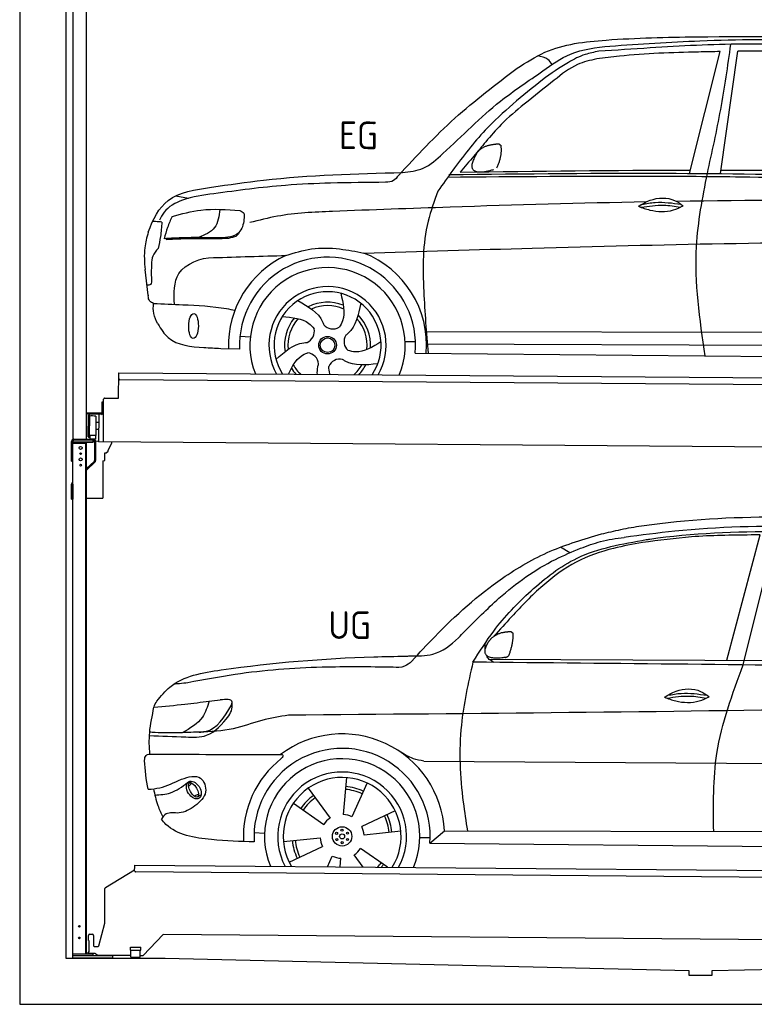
# Model space of a CAD drawing. Header units: millimetres. Extents: x -411 to 6777, y 0 to 7077.
# Tile 1 of 6: x 0 to 3183, y 0 to 4268. Entities that reach past the tile are written whole.
import ezdxf

# ---------------------------------------------------------------- set-up
doc = ezdxf.new("R2010")
doc.units = ezdxf.units.MM
for name, color, linetype, lineweight in [('AM_0', 7, 'Continuous', 50), ('car', 10, 'Continuous', 25), ('Gebäude', 7, 'Continuous', 25), ('Plattform', 7, 'Continuous', 25), ('Ständer hinten', 7, 'Continuous', 25)]:
    doc.layers.add(name, color=color, linetype=linetype, lineweight=lineweight)
doc.styles.get("Standard").update_dxf_attribs({"font": 'ISOCP.SHX'})

# ---------------------------------------------------------------- blocks, each defined once
blk = doc.blocks.new('UG Plattfrom Gl550')
at = {"layer": 'Plattform'}
for p, q in [((498.1, 578.8), (498.2, 597.8)), ((498.2, 597.8), (498.3, 603.8)), ((498.3, 603.8), (5435.1, 560.7)), ((371.8, 506.3), (498.1, 583.5)), ((5429.8, 530.7), (503, 573.7)), ((368.7, 352.3), (369.4, 502.1)), ((342.2, 253.9), (368.7, 352.3)), ((302.6, 303.5), (314.6, 303.4)), ((621.4, 302.7), (535.3, 212)), ((5347, 261.5), (621.4, 302.7)), ((297.4, 276.5), (297.6, 298.5)), ((297.4, 276.5), (299.7, 276.5)), ((299.7, 276.5), (299.3, 225.5)), ((319.6, 298.3), (319.2, 255.3)), ((296.9, 220.5), (297, 225.5)), ((325.2, 220.3), (296.9, 220.5)), ((299.3, 225.5), (297, 225.5)), ((324.2, 250.3), (337.3, 250.2)), ((335.5, 213.3), (328.3, 219.2)), ((479.6, 234.9), (479.7, 247.9)), ((479.6, 234.9), (524.6, 234.5)), ((479.7, 247.9), (524.7, 247.5)), ((481.8, 204.9), (482.1, 234.9)), ((521.8, 204.6), (522.1, 234.6)), ((524.6, 234.5), (524.7, 247.5)), ((481.8, 210.9), (338.6, 212.2)), ((481.8, 204.9), (521.8, 204.6)), ((531.7, 210.5), (521.8, 210.6))]:
    blk.add_line(p, q, dxfattribs=at)
for centre, start, end in [((503.1, 578.7), 179.5, 269.5), ((374.4, 502.1), 121.4261, 179.5), ((302.6, 298.5), 89.5, 179.5), ((314.6, 298.4), 359.5, 89.5), ((324.2, 255.3), 179.5, 269.5), ((325.1, 215.3), 50.8402, 89.5), ((337.4, 255.2), 269.5, 344.9258), ((338.6, 217.2), 230.8402, 269.5), ((531.7, 215.5), 269.5, 316.4902)]:
    blk.add_arc(centre, 5, start, end, dxfattribs=at)
blk = doc.blocks.new('Palette EG Gl550')
at = {"layer": 'Plattform'}
for p, q in [((428.6, 2627), (429.5, 2737)), ((429.5, 2737), (5467.3, 2698)), ((5462.1, 2668), (434.2, 2707)), ((356.5, 2610.3), (356.1, 2564.3)), ((363.5, 2610.2), (356.5, 2610.3)), ((358.1, 2563.3), (358.5, 2610.3)), ((362.6, 2437.5), (363.6, 2622.5)), ((368.6, 2627.5), (428.6, 2627)), ((354.1, 2562.3), (292.8, 2562.8)), ((293.1, 2562.8), (293.1, 2557.8)), ((363.1, 2563.2), (358.1, 2563.3)), ((358.2, 2563.3), (363.1, 2563.2)), ((293.1, 2560.8), (355.1, 2560.3)), ((355.1, 2557.3), (293.1, 2557.8)), ((297.3, 2460.5), (298, 2554.5)), ((302, 2554.5), (301.3, 2460.5)), ((330, 2549.4), (329.3, 2465.2)), ((342.3, 2521.9), (329.8, 2522.3)), ((342.6, 2557.4), (341.7, 2437.7)), ((355.1, 2557.3), (355.1, 2560.3)), ((342.1, 2491.7), (329.5, 2491.8)), ((328.9, 2465), (303.9, 2465)), ((303.9, 2465), (303.9, 2450)), ((328.9, 2465), (303.9, 2465)), ((303.9, 2465), (303.9, 2450)), ((303.9, 2450), (328.9, 2450)), ((328.9, 2450), (303.9, 2450)), ((328.9, 2465), (328.9, 2450)), ((328.9, 2465), (328.9, 2450)), ((5465, 2398), (341.7, 2437.7))]:
    blk.add_line(p, q, dxfattribs=at)
for centre, radius, start, end in [((434.3, 2712), 5, 179.556, 269.556), ((368.6, 2622.5), 5, 89.556, 179.556), ((354.1, 2564.3), 2.01, 269.7445, 359.3674), ((355.1, 2563.3), 3, 269.7663, 359.5554), ((355.1, 2563.3), 6, 269.556, 359.556), ((355.1, 2563.3), 6, 269.5566, 359.5553), ((300, 2554.5), 2, 359.3444, 179.3444), ((302.4, 2550.4), 0.4, 179.3444, 271.7264), ((313.4, 2223.4), 326.8, 87.1681, 91.938), ((329.6, 2549.4), 0.4, 359.3444, 86.9565), ((299.3, 2460.5), 2, 179.3444, 359.3444), ((301.7, 2464.6), 0.4, 86.9623, 179.3444), ((302.7, 2473.3), 8.39, 263.3001, 278.0521), ((328.9, 2465.2), 0.4, 267.6536, 359.3444)]:
    blk.add_arc(centre, radius, start, end, dxfattribs=at)
blk = doc.blocks.new('Car_UG')
at = {"layer": 'car'}
for p, q in [((3049.2, 1522.4), (3188.4, 2067.2)), ((3119.4, 1502.8), (3258.9, 2083.2)), ((2363.9, 1981.2), (2323.3, 2005.3)), ((2018.2, 1516.7), (4071.9, 1528)), ((1686.7, 1072), (1687.1, 1072)), ((1740.1, 1072.2), (3746.7, 1078.5)), ((1405.7, 996.9), (1393.6, 837)), ((721.8, 952.1), (736.6, 966.1)), ((723.6, 965.3), (734.1, 974.7)), ((1240.8, 949.6), (1336.3, 820.8)), ((1495.1, 974.6), (1431.3, 827.5)), ((746.4, 910.7), (765.7, 918.1)), ((761.5, 906.9), (777, 916.6)), ((1176.9, 883.3), (1309.3, 793)), ((1618.4, 855.5), (1474, 786)), ((1770.2, 716.1), (1832.9, 770.4)), ((1832.9, 770.4), (3642.9, 784.6)), ((1008.4, 755), (1053.1, 753.1)), ((1135.4, 716.9), (1294.6, 735.3)), ((1643.8, 766.9), (1484.6, 748.6)), ((1726.3, 740.3), (1771.1, 740.7)), ((1160.8, 628.4), (1305.2, 697.9)), ((1588.1, 610.3), (1469.9, 690.9)), ((1770.2, 716.1), (3701, 717.8)), ((1327.7, 609.9), (1347.9, 656.3)), ((1382.8, 610), (1385.6, 646.8)), ((1482.1, 610.1), (1442.9, 663))]:
    blk.add_line(p, q, dxfattribs=at)
for centre, radius in [((1389.6, 741.9), 41.9), ((1388.8, 769.1), 4.46), ((1365.7, 754.9), 4.46), ((1366.4, 727.7), 4.46), ((1389.6, 741.9), 10.7), ((1412.8, 756.2), 4.46), ((1413.5, 729), 4.46), ((1390.3, 714.8), 4.46)]:
    blk.add_circle(centre, radius, dxfattribs=at)
for centre, radius, start, end in [((1389.8, 742.4), 443.9, 3.6233, 127.5084), ((1389.6, 741.9), 381.5, 356.1115, 184.141), ((1389.6, 741.9), 427.8, 128.5907, 183.5582), ((1389.6, 741.9), 336.7, 337.0019, 203.1531), ((1389.6, 741.9), 279.1, 331.8638, 208.2913), ((1389.6, 741.9), 255.4, 328.9743, 211.1808), ((1389.6, 741.9), 204, 65.3726, 86.5671), ((1389.6, 741.9), 216.3, 65.4485, 86.5251), ((1389.6, 741.9), 216.3, 125.4485, 146.5251), ((1389.6, 741.9), 204, 125.3726, 146.5671), ((1389.6, 741.9), 95.2, 124.034, 147.5844), ((1389.6, 741.9), 95.2, 64.034, 87.5844), ((1389.6, 741.9), 204, 5.3726, 26.5671), ((1389.6, 741.9), 216.3, 5.4485, 26.5251), ((1389.6, 741.9), 95.2, 4.034, 27.5844), ((1389.6, 742), 95.2, 184.034, 207.5844), ((1389.6, 742), 216.3, 185.4485, 206.5251), ((1389.6, 741.9), 204, 185.3726, 206.5671), ((1389.6, 741.9), 95.2, 304.034, 327.5844), ((1389.6, 741.9), 95.2, 244.034, 267.5844), ((1389.6, 741.9), 204, 319.7706, 326.5671), ((1389.6, 741.9), 216.3, 322.4984, 326.5251)]:
    blk.add_arc(centre, radius, start, end, dxfattribs=at)
for centre, major_axis, ratio in [((744.9, 936.4), (23.2, -35.3), 0.641217), ((743.6, 937), (-17.9, 30.2), 0.433194)]:
    blk.add_ellipse(centre, major_axis=major_axis, ratio=ratio, dxfattribs=at)
for points, knots in [([(2673.6, 2101.7), (2688.3, 2103.8), (2892.1, 2133.3), (3240, 2153.3), (3572.3, 2144.1), (3713.5, 2140.2)], [0, 0, 0, 0, 44.363443, 617.827051, 1041.677324, 1041.677324, 1041.677324, 1041.677324]), ([(2499.6, 2064), (2527.6, 2071.1), (2585.2, 2085.6), (2643.6, 2096.2), (2673.6, 2101.7)], [0, 0, 0, 0, 86.602296, 178.13615, 178.13615, 178.13615, 178.13615]), ([(4360.6, 1997.9), (4212.5, 2028.4), (3890.5, 2094.7), (3371.9, 2112.1), (2931.5, 2097.6), (2671.4, 2060.7), (2598.4, 2050.4)], [0, 0, 0, 0, 452.969864, 984.660554, 1551.463157, 1772.575196, 1772.575196, 1772.575196, 1772.575196]), ([(1683.6, 1504.3), (1716, 1540.2), (1835.2, 1672), (2026, 1846.8), (2274, 1995.2), (2424.9, 2041.2), (2499.6, 2064)], [0, 0, 0, 0, 145.246154, 533.109695, 771.486221, 1004.894321, 1004.894321, 1004.894321, 1004.894321]), ([(2410.1, 2001.1), (2438.7, 2012.2), (2499.5, 2035.7), (2564.1, 2045.3), (2598.4, 2050.4)], [0, 0, 0, 0, 91.476949, 195.154815, 195.154815, 195.154815, 195.154815]), ([(3188.4, 2067.2), (3174.9, 2066.9), (3075.5, 2064.8), (2904.7, 2061.4), (2749, 2038.7), (2678.4, 2028.4)], [666.326512, 666.326512, 666.326512, 666.326512, 706.624571, 964.215873, 1178.205668, 1178.205668, 1178.205668, 1178.205668]), ([(2694.7, 2041.5), (2699.6, 2042.3), (2889.8, 2073.3), (3138.1, 2082), (3380.2, 2085), (3434.7, 2085.7)], [0, 0, 0, 0, 14.958905, 578.066478, 741.647169, 741.647169, 741.647169, 741.647169]), ([(1948.9, 1503), (1977.4, 1549.1), (2047.5, 1662.6), (2194.7, 1820), (2405.9, 1988.6), (2591.2, 2022.5), (2694.7, 2041.5)], [0, 0, 0, 0, 162.281083, 399.433399, 644.903205, 954.973623, 954.973623, 954.973623, 954.973623]), ([(2678.4, 2028.4), (2636.4, 2020.6), (2538.1, 2002.3), (2386.2, 1948.2), (2241.1, 1837.7), (2130.6, 1720.8), (2063.6, 1644.3), (2038.6, 1615.8)], [0, 0, 0, 0, 128.205286, 300.044117, 477.787268, 668.958491, 782.608096, 782.608096, 782.608096, 782.608096]), ([(1912.1, 1636.5), (1959.9, 1685.6), (2076.7, 1805.6), (2245.6, 1931.2), (2373.5, 1985.5), (2410.1, 2001.1)], [0, 0, 0, 0, 205.645796, 502.611548, 621.944957, 621.944957, 621.944957, 621.944957]), ([(1657.5, 1526.1), (1663.4, 1526.4), (1702.6, 1528.5), (1788.4, 1525.3), (1864.5, 1585.3), (1903.1, 1626.8), (1912.1, 1636.5)], [0, 0, 0, 0, 17.864769, 117.886459, 248.863247, 288.815655, 288.815655, 288.815655, 288.815655]), ([(581, 1319.9), (598.5, 1341.9), (665.7, 1426.2), (1011.8, 1486.6), (1343.3, 1516.6), (1611.1, 1524.7), (1657.5, 1526.1)], [0, 0, 0, 0, 82.89181, 318.191673, 980.786507, 1119.82356, 1119.82356, 1119.82356, 1119.82356]), ([(1683.6, 1504.3), (1673.7, 1495.6), (1651, 1475.4), (1620.2, 1476.6), (1602.8, 1477.3)], [0, 0, 0, 0, 38.143453, 88.165274, 88.165274, 88.165274, 88.165274]), ([(1948.9, 1503), (1929.3, 1412.2), (1886.1, 1212.1), (1900, 963.5), (1925.5, 812.4), (1932.4, 771.2)], [0, 0, 0, 0, 277.646403, 612.029433, 737.577371, 737.577371, 737.577371, 737.577371]), ([(2040.1, 1502.9), (2032.7, 1506.7), (2018.7, 1513.7), (2010.9, 1525.5), (2008.3, 1531.9)], [0, 0, 0, 0, 23.95332, 45.454919, 45.454919, 45.454919, 45.454919]), ([(2999.2, 779.6), (2996.6, 893.4), (2990.8, 1141.6), (3074.2, 1376), (3119.4, 1502.8)], [0, 0, 0, 0, 338.772014, 738.643609, 738.643609, 738.643609, 738.643609]), ([(1602.8, 1477.3), (1500.3, 1477.6), (1272, 1478.3), (974.5, 1452.7), (783, 1414.7), (715, 1401.3)], [0, 0, 0, 0, 307.290604, 684.949059, 892.925798, 892.925798, 892.925798, 892.925798]), ([(715, 1401.3), (702.8, 1399.4), (682.4, 1396.2), (661.8, 1395), (653.6, 1394.5)], [0, 0, 0, 0, 36.94927, 61.79219, 61.79219, 61.79219, 61.79219]), ([(2780.2, 1359.4), (2796.1, 1369.2), (2842.3, 1397.6), (2920.7, 1401), (2961.8, 1371.5), (2973.8, 1362.9)], [0, 0, 0, 0, 56.386158, 162.852709, 206.792536, 206.792536, 206.792536, 206.792536]), ([(2791.9, 1355.2), (2824.2, 1360.6), (2880.8, 1370.1), (2937.3, 1361.2), (2961.4, 1356.9)], [0, 0, 0, 0, 73.878693, 129.282646, 129.282646, 129.282646, 129.282646]), ([(2793.8, 1367.6), (2813.3, 1371.6), (2869.7, 1382.1), (2927, 1374.8), (2964.4, 1369.6)], [7.57653, 7.57653, 7.57653, 7.57653, 52.544532, 137.659237, 137.659237, 137.659237, 137.659237]), ([(905, 1306), (906.1, 1310.7), (911.9, 1334), (880.5, 1330.9), (855.5, 1328.4)], [0, 0, 0, 0, 13.096912, 65.411115, 65.411115, 65.411115, 65.411115]), ([(4890.6, 1288.6), (4777.2, 1299.9), (4524.7, 1325.1), (4086.9, 1331.2), (2954.4, 1298.1), (1961.1, 1279.8), (1151.4, 1264.8)], [0, 0, 0, 0, 341.879851, 760.963773, 1312.001547, 3741.308129, 3741.308129, 3741.308129, 3741.308129]), ([(2780.2, 1359.4), (2796.2, 1353.4), (2844.4, 1336.4), (2915.2, 1334.3), (2959.9, 1356.1), (2973.8, 1362.9)], [5.208578, 5.208578, 5.208578, 5.208578, 44.198582, 121.455021, 156.55166, 156.55166, 156.55166, 156.55166]), ([(553.4, 1089.4), (549.9, 1120.8), (547.7, 1189.3), (561.5, 1256.9), (568.9, 1293.5)], [233.087768, 233.087768, 233.087768, 233.087768, 327.386109, 438.943239, 438.943239, 438.943239, 438.943239]), ([(568.9, 1293.5), (613.6, 1298.3), (693.2, 1306.7), (772.5, 1317.5), (807.3, 1322.2)], [0, 0, 0, 0, 134.722083, 240.148268, 240.148268, 240.148268, 240.148268]), ([(568.9, 1293.5), (569, 1293.9), (571, 1303.4), (576.1, 1311.8), (581, 1319.9)], [0, 0, 0, 0, 1.13726, 29.051294, 29.051294, 29.051294, 29.051294]), ([(807.3, 1322.2), (800.1, 1297.4), (782.2, 1236.2), (725.9, 1203.7), (692.4, 1184.4)], [0, 0, 0, 0, 75.006289, 185.501988, 185.501988, 185.501988, 185.501988]), ([(766.1, 1187.6), (775.3, 1188.3), (838.7, 1193.2), (874.5, 1254), (905, 1306)], [0, 0, 0, 0, 27.186628, 187.736759, 187.736759, 187.736759, 187.736759]), ([(893.3, 1258.9), (898.7, 1268.9), (909.3, 1288.1), (908.2, 1310.1), (907.7, 1320.6)], [0, 0, 0, 0, 33.373471, 64.521028, 64.521028, 64.521028, 64.521028]), ([(550.5, 1170.6), (602.3, 1169.1), (683.6, 1166.7), (816, 1163.2), (864.7, 1223.5), (893.3, 1258.9)], [0, 0, 0, 0, 158.046902, 247.919639, 375.430208, 375.430208, 375.430208, 375.430208]), ([(1151.4, 1264.8), (1112.9, 1258.3), (1031.9, 1244.5), (908.8, 1194.3), (815.8, 1189.9), (766.1, 1187.6)], [0, 0, 0, 0, 117.033337, 246.052945, 394.183881, 394.183881, 394.183881, 394.183881]), ([(766.1, 1187.6), (733.2, 1186.1), (665.1, 1182.9), (593.3, 1181.8), (554.8, 1185), (551.4, 1185.2)], [0, 0, 0, 0, 98.913306, 204.443634, 214.852043, 214.852043, 214.852043, 214.852043]), ([(1740.1, 1072.2), (1724.8, 1074.7), (1686.2, 1081), (1652.7, 1101.6), (1632.5, 1114.1)], [0, 0, 0, 0, 45.939522, 116.435962, 116.435962, 116.435962, 116.435962]), ([(530.6, 1062.9), (531.2, 1071), (532, 1081.5), (543.6, 1089.6), (549.7, 1089.5), (553.4, 1089.4)], [0, 0, 0, 0, 22.369619, 29.273836, 40.160281, 40.160281, 40.160281, 40.160281]), ([(553.4, 1089.4), (615.4, 1090), (826.6, 1091.9), (1037.8, 1093.8), (1119.5, 1094.5)], [24.694283, 24.694283, 24.694283, 24.694283, 210.588534, 658.29544, 658.29544, 658.29544, 658.29544]), ([(1119.5, 1094.5), (1123.9, 1094), (1135.3, 1092.6), (1127.5, 1082.5), (1122.8, 1076.3)], [0, 0, 0, 0, 10.752795, 27.576977, 27.576977, 27.576977, 27.576977]), ([(547.6, 937.7), (564.6, 939.3), (615.7, 944.2), (679.2, 981.7), (778.3, 1010.2), (809.5, 918), (771.3, 885.5), (750.3, 867.6)], [0, 0, 0, 0, 50.161126, 151.683964, 234.294042, 296.871295, 373.222701, 373.222701, 373.222701, 373.222701]), ([(570.5, 940.1), (575.7, 915.7), (584.8, 873.3), (604.1, 834.6), (612.3, 818.2)], [0, 0, 0, 0, 74.615031, 129.277415, 129.277415, 129.277415, 129.277415]), ([(576.5, 912.7), (599.7, 914.5), (652.2, 918.4), (694.4, 950.6), (718, 968.6)], [0, 0, 0, 0, 68.191309, 155.020743, 155.020743, 155.020743, 155.020743]), ([(750.3, 867.6), (729, 853), (691.8, 827.7), (629.6, 843), (612, 818.1), (605.8, 809.3)], [0, 0, 0, 0, 75.158891, 131.059011, 161.208919, 161.208919, 161.208919, 161.208919]), ([(1009.1, 714.4), (948.8, 715.2), (819.4, 718.6), (662.4, 741.7), (611.9, 801), (605.8, 809.3)], [46.114962, 46.114962, 46.114962, 46.114962, 230.839937, 438.448503, 469.89769, 469.89769, 469.89769, 469.89769])]:
    blk.add_open_spline(points, degree=3, knots=knots, dxfattribs=at)
for points, degree in [([(2012.7, 1587.1), (2028.9, 1617.5), (2071.5, 1632)], 2), ([(2071.5, 1632), (2100.1, 1638), (2113, 1636.9)], 2), ([(2103.7, 1532.7), (2124.6, 1585.9), (2121.6, 1630.8)], 2), ([(2113, 1636.9), (2119.1, 1630.9), (2121.6, 1630.8)], 2), ([(2001.9, 1560.2), (2001.1, 1568), (2000.7, 1576.3), (2000.3, 1584.5)], 3), ([(2090.2, 1524.9), (1968.2, 1505.1), (2012.7, 1587.1)], 2), ([(3811.9, 1502.7), (3190.9, 1502.8), (2569.9, 1502.9), (1948.9, 1503)], 3), ([(2090.2, 1524.9), (2096.2, 1526.7), (2103.7, 1532.7)], 2), ([(807.3, 1322.2), (823.4, 1324.3), (839.4, 1326.3), (855.5, 1328.4)], 3), ([(547.6, 937.7), (537.8, 978.4), (533.7, 1020.6), (530.6, 1062.9)], 3)]:
    blk.add_open_spline(points, degree=degree, dxfattribs=at)
blk = doc.blocks.new('Car_EG')
at = {"layer": 'car'}
for p, q in [((2874.4, 3624.3), (3002.9, 4153.2)), ((3008.3, 3624.3), (3079.9, 4154.9)), ((649.3, 3509.4), (703.9, 3499.4)), ((532.4, 3078.2), (518.9, 3189.3)), ((931.9, 2903.9), (976.9, 2901.1)), ((1739.3, 2929.3), (3604.6, 2940.6)), ((1647.5, 2886.5), (1692.7, 2886.2)), ((1740.6, 2875.9), (3598.7, 2883.6)), ((849, 2850.1), (930.7, 2847.9)), ((1691.9, 2835.9), (3649.1, 2832.3))]:
    blk.add_line(p, q, dxfattribs=at)
for radius in [38.2, 31.6]:
    blk.add_circle((1311.7, 2867.4), radius, dxfattribs=at)
for centre, radius, start, end in [((1311.7, 2867.4), 429, 115.3257, 182.2892), ((1311.7, 2867.4), 381.5, 355.2633, 182.9357), ((1311.7, 2867.4), 429, 355.78, 69.0419), ((1311.7, 2867.4), 336.4, 337.7896, 202.2104), ((1311.7, 2867.4), 254, 329.958, 210.042), ((1311.7, 2867.4), 231.9, 326.7412, 213.2588), ((1311.7, 2867.4), 186.2, 69.0353, 117.173), ((1311.7, 2867.4), 171.5, 66.3622, 114.5079), ((1311.7, 2867.4), 186.2, 357.0232, 45.1683), ((1311.7, 2867.4), 186.2, 141.0346, 189.1631), ((1311.7, 2867.4), 171.5, 138.3625, 186.4977), ((1333.7, 2990.1), 52.3, 221.4441, 301.2029), ((1311.7, 2867.4), 171.5, 354.349, 42.5022), ((1201.8, 2926.3), 52.3, 293.4441, 13.2029), ((1435.2, 2884.4), 52.3, 149.4441, 229.2029), ((1221.7, 2781.2), 52.3, 5.4441, 85.2029), ((1311.7, 2867.4), 171.5, 210.3494, 227.8612), ((1365.9, 2755.2), 52.3, 77.4441, 157.2029), ((1311.7, 2867.4), 171.5, 312.1388, 330.4884), ((1311.7, 2867.4), 186.2, 316.9275, 333.1555), ((1311.7, 2867.4), 186.2, 213.0221, 223.0725)]:
    blk.add_arc(centre, radius, start, end, dxfattribs=at)
blk.add_ellipse((730.3, 2946.1), major_axis=(-0.6, -53.8), ratio=0.38902, dxfattribs=at)
for points, knots in [([(2124, 4074.1), (2162.8, 4099.7), (2277.7, 4175.3), (2550.7, 4207.8), (2769.9, 4213.3), (2899.5, 4216.6)], [0, 0, 0, 0, 138.416977, 409.239574, 800.634472, 800.634472, 800.634472, 800.634472]), ([(3390, 4182.7), (3293.3, 4185.1), (3063, 4190.8), (2758.6, 4171.2), (2551.1, 4155.9), (2477, 4150.4)], [0, 0, 0, 0, 289.925788, 691.034976, 914.075582, 914.075582, 914.075582, 914.075582]), ([(2525, 4173.5), (2654.9, 4183.3), (2948, 4205.4), (3421, 4211.7), (3822.9, 4183.3), (4066.7, 4167.8), (4124.4, 4161)], [0, 0, 0, 0, 391.04113, 881.651907, 1416.366113, 1602.404452, 1602.404452, 1602.404452, 1602.404452]), ([(2899.5, 4216.6), (3160.7, 4220.3), (3627.1, 4226.8), (4092.1, 4189.6), (4296.6, 4173.3)], [0, 0, 0, 0, 783.131876, 1398.451598, 1398.451598, 1398.451598, 1398.451598]), ([(2951.5, 3624.3), (2971.3, 3716.8), (3011, 3902.5), (3036.5, 4090.7), (3049.3, 4185.3)], [0, 0, 0, 0, 283.470666, 569.579509, 569.579509, 569.579509, 569.579509]), ([(1630.3, 3618), (1661.5, 3622), (1728.5, 3630.6), (1864.8, 3754.8), (2017.2, 3914.9), (2211.9, 4044.9), (2359.5, 4154.2), (2465.8, 4166.6), (2525, 4173.5)], [0, 0, 0, 0, 92.088496, 198.244431, 535.20583, 761.03899, 900.746615, 1075.694159, 1075.694159, 1075.694159, 1075.694159]), ([(2477, 4150.4), (2457, 4146.3), (2410.8, 4136.9), (2328.3, 4094.1), (2270.5, 4051.9), (2234.1, 4025.3)], [0, 0, 0, 0, 61.035564, 140.794883, 275.952712, 275.952712, 275.952712, 275.952712]), ([(3002.9, 4153.2), (2971.7, 4152.4), (2826, 4148.6), (2647.2, 4141), (2501.2, 4121.5), (2468.5, 4117.2)], [197.256536, 197.256536, 197.256536, 197.256536, 291.063452, 634.28515, 733.122134, 733.122134, 733.122134, 733.122134]), ([(2468.5, 4117.2), (2440.1, 4110.6), (2371.6, 4094.7), (2273.2, 4013.3), (2198.9, 3953.4), (2156.1, 3918.9)], [0, 0, 0, 0, 86.597787, 208.561469, 374.433345, 374.433345, 374.433345, 374.433345]), ([(2274.9, 4091.3), (2269.5, 4099.3), (2254.7, 4120.9), (2228.1, 4125.3), (2211.3, 4128.1)], [0, 0, 0, 0, 27.928882, 76.157533, 76.157533, 76.157533, 76.157533]), ([(1612.9, 3605.6), (1691.6, 3691.3), (1848.5, 3862.2), (2032.4, 4003.6), (2124, 4074.1)], [0, 0, 0, 0, 348.504368, 694.469057, 694.469057, 694.469057, 694.469057]), ([(2234.1, 4025.3), (2148.4, 3955.2), (2004.7, 3837.8), (1869, 3660.9), (1805.9, 3569), (1785, 3538.5)], [0, 0, 0, 0, 330.81645, 554.406323, 665.421108, 665.421108, 665.421108, 665.421108]), ([(2156.1, 3918.9), (2121.7, 3890.1), (2061.8, 3839.8), (1994.1, 3759.1), (1937, 3688.7), (1899.8, 3644.9), (1880.2, 3621.8)], [0, 0, 0, 0, 134.354018, 233.932561, 315.374508, 406.281998, 406.281998, 406.281998, 406.281998]), ([(803.6, 3548.3), (878.6, 3559.9), (1152.2, 3602.3), (1429.1, 3612.2), (1630.3, 3618)], [0, 0, 0, 0, 227.568723, 830.29912, 830.29912, 830.29912, 830.29912]), ([(1612.9, 3605.6), (1606.6, 3596.8), (1593.2, 3578), (1569.9, 3576.2), (1557.5, 3575.3)], [0, 0, 0, 0, 30.757615, 66.116724, 66.116724, 66.116724, 66.116724]), ([(1827.5, 3600), (2121.5, 3604.9), (2545, 3611.9), (3367.3, 3612), (3895.4, 3600.9), (4294, 3592.6)], [0, 0, 0, 0, 882.102268, 1270.770708, 2466.750946, 2466.750946, 2466.750946, 2466.750946]), ([(1831.3, 3611.2), (2159.8, 3617.2), (3011.7, 3632.6), (3863.6, 3615), (4386.9, 3604.1)], [0, 0, 0, 0, 985.739727, 2555.887054, 2555.887054, 2555.887054, 2555.887054]), ([(2948.6, 2833.6), (2924, 2991.9), (2882.8, 3256.6), (2931.8, 3518.9), (2951.5, 3624.3)], [0, 0, 0, 0, 475.917648, 795.663342, 795.663342, 795.663342, 795.663342]), ([(530.8, 3351.6), (550.9, 3407.2), (604.8, 3516.9), (733.7, 3537.3), (803.6, 3548.3)], [67.561551, 67.561551, 67.561551, 67.561551, 233.573658, 430.399521, 430.399521, 430.399521, 430.399521]), ([(1557.5, 3575.3), (1478.2, 3574), (1333.7, 3571.6), (1084.9, 3559.2), (917, 3534.8), (813.5, 3519.8)], [0, 0, 0, 0, 238.01557, 433.396453, 746.784674, 746.784674, 746.784674, 746.784674]), ([(813.5, 3519.8), (768.1, 3513.6), (691.2, 3503.3), (605.6, 3456.3), (585.4, 3415.7), (579.6, 3403.9)], [0, 0, 0, 0, 137.99626, 233.728897, 272.771125, 272.771125, 272.771125, 272.771125]), ([(1785, 3538.5), (1769.3, 3495.5), (1718.6, 3356.3), (1722.5, 3114.4), (1739.6, 2924.5), (1747.6, 2835.8)], [0, 0, 0, 0, 136.633435, 442.372192, 710.487643, 710.487643, 710.487643, 710.487643]), ([(2654.5, 3479.7), (2670.5, 3489.6), (2716.7, 3517.9), (2795.1, 3521.4), (2836.2, 3491.9), (2848.2, 3483.3)], [0, 0, 0, 0, 56.386158, 162.852709, 206.792536, 206.792536, 206.792536, 206.792536]), ([(2668.1, 3488), (2687.6, 3491.9), (2744, 3502.5), (2801.3, 3495.2), (2838.8, 3489.9)], [7.57653, 7.57653, 7.57653, 7.57653, 52.544532, 137.659237, 137.659237, 137.659237, 137.659237]), ([(2688, 3498.9), (2404.5, 3491.5), (1951.4, 3475.3), (1498.7, 3455), (1329.2, 3447.4)], [1993.331731, 1993.331731, 1993.331731, 1993.331731, 2843.912796, 3352.993084, 3352.993084, 3352.993084, 3352.993084]), ([(2654.5, 3479.7), (2670.6, 3473.8), (2718.7, 3456.8), (2789.6, 3454.7), (2834.2, 3476.5), (2848.2, 3483.3)], [5.208578, 5.208578, 5.208578, 5.208578, 44.198582, 121.455021, 156.55166, 156.55166, 156.55166, 156.55166]), ([(2666.2, 3475.6), (2698.6, 3481), (2755.2, 3490.4), (2811.6, 3481.6), (2835.8, 3477.3)], [0, 0, 0, 0, 73.878693, 129.282646, 129.282646, 129.282646, 129.282646]), ([(633.9, 3420.6), (627, 3404.6), (613.4, 3373), (604.4, 3339.8), (600, 3323.3)], [0, 0, 0, 0, 52.081574, 103.113227, 103.113227, 103.113227, 103.113227]), ([(633.9, 3420.6), (675.3, 3432), (771.1, 3458.6), (870.5, 3452), (927, 3448.2)], [0, 0, 0, 0, 128.068451, 296.209187, 296.209187, 296.209187, 296.209187]), ([(840.6, 3452.6), (837, 3423.2), (829.7, 3364.5), (775.4, 3341), (748.3, 3329.2)], [0, 0, 0, 0, 82.469489, 164.871029, 164.871029, 164.871029, 164.871029]), ([(946.4, 3417.2), (943.6, 3395.6), (939.7, 3364.6), (903.7, 3336), (861, 3328.4), (827.7, 3328.8), (808.6, 3329)], [0, 0, 0, 0, 61.688141, 88.915796, 131.377114, 188.888446, 188.888446, 188.888446, 188.888446]), ([(927, 3448.2), (934.2, 3445.1), (948.1, 3439.1), (946.9, 3424.2), (946.4, 3417.2)], [0, 0, 0, 0, 21.276303, 40.575349, 40.575349, 40.575349, 40.575349]), ([(1329.2, 3447.4), (1248.8, 3443.4), (1127.7, 3437.4), (1010.6, 3406.6), (971.2, 3396.2)], [0, 0, 0, 0, 240.25843, 362.37059, 362.37059, 362.37059, 362.37059]), ([(590.1, 3395.2), (581, 3396), (567.4, 3397.1), (553.8, 3397.4), (549.3, 3397.5)], [0, 0, 0, 0, 27.361498, 40.86311, 40.86311, 40.86311, 40.86311]), ([(590.1, 3395.2), (588.5, 3374.3), (585.6, 3335.8), (577.8, 3298.1), (574.2, 3280.9)], [0, 0, 0, 0, 62.962155, 115.550095, 115.550095, 115.550095, 115.550095]), ([(530.8, 3351.6), (524.9, 3328.7), (511.1, 3275.4), (515.3, 3220.6), (518.9, 3189.3)], [0, 0, 0, 0, 70.489124, 164.038385, 164.038385, 164.038385, 164.038385]), ([(808.6, 3329), (768, 3329.3), (698.4, 3329.8), (628.9, 3325.2), (600, 3323.3)], [0, 0, 0, 0, 121.811128, 208.751004, 208.751004, 208.751004, 208.751004]), ([(928.3, 3358.1), (924.4, 3350.6), (917.2, 3336.9), (898, 3330.7), (881.8, 3327.1), (866.6, 3326.2), (856, 3325.7), (851, 3325.4)], [0, 0, 0, 0, 24.299806, 44.374389, 57.433548, 74.613131, 89.537932, 89.537932, 89.537932, 89.537932]), ([(1465.1, 3268.1), (1708.5, 3277.3), (2506.5, 3306.9), (3505.7, 3339.1), (4261.5, 3331.5), (4462.4, 3329.4)], [651.356687, 651.356687, 651.356687, 651.356687, 1382.168851, 3046.715693, 3649.598352, 3649.598352, 3649.598352, 3649.598352]), ([(628.4, 3320.6), (624.9, 3320.4), (617.8, 3320), (610.7, 3319.5), (607.1, 3319.2)], [0, 0, 0, 0, 10.705348, 21.344027, 21.344027, 21.344027, 21.344027]), ([(851, 3325.4), (826.8, 3325.2), (777.2, 3324.7), (714.2, 3324.6), (664.3, 3322.2), (639.7, 3321.1), (628.4, 3320.6)], [0, 0, 0, 0, 72.676028, 148.847009, 188.713602, 222.633888, 222.633888, 222.633888, 222.633888]), ([(1128.1, 3255.2), (1164.8, 3266.7), (1240.4, 3290.4), (1356.2, 3288.7), (1430.6, 3274.6), (1465.1, 3268.1)], [0, 0, 0, 0, 114.625588, 236.419766, 341.954275, 341.954275, 341.954275, 341.954275]), ([(574.2, 3280.9), (565.3, 3270.5), (548.3, 3250.6), (546.9, 3224.5), (546.3, 3212.1)], [0, 0, 0, 0, 39.820875, 76.149862, 76.149862, 76.149862, 76.149862]), ([(546.3, 3212.1), (545.5, 3193.7), (544.4, 3166.9), (549.8, 3121.5), (533.2, 3121.2), (527.2, 3121.1)], [0, 0, 0, 0, 60.515449, 88.47232, 104.289332, 104.289332, 104.289332, 104.289332]), ([(646.8, 3039.3), (644.6, 3087.9), (639.7, 3195.8), (759.4, 3243.2), (814.3, 3243.1)], [0, 0, 0, 0, 134.846457, 299.405554, 299.405554, 299.405554, 299.405554]), ([(556.1, 3042.8), (549.9, 3045.5), (536, 3051.5), (534, 3066.7), (532.9, 3075.1)], [0, 0, 0, 0, 19.140318, 42.478009, 42.478009, 42.478009, 42.478009]), ([(1367, 3092.7), (1377.4, 3050.9), (1390.8, 2997.5), (1367.1, 2954.5), (1360.8, 2945.4)], [0, 0, 0, 0, 119.179133, 152.546972, 152.546972, 152.546972, 152.546972]), ([(575.8, 2953.6), (568.2, 2968.5), (553.8, 2996.7), (555.4, 3028.1), (556.1, 3042.8)], [0, 0, 0, 0, 49.34423, 92.772447, 92.772447, 92.772447, 92.772447]), ([(556.1, 3042.8), (598.3, 3041.2), (704, 3037.1), (822.7, 3032.4), (897, 3018.2), (909.1, 3015.7)], [0, 0, 0, 0, 126.842835, 317.453829, 354.349286, 354.349286, 354.349286, 354.349286]), ([(1182, 3059.8), (1226.2, 3034.6), (1275, 3006.8), (1293.1, 2960), (1294.5, 2955.5)], [0, 0, 0, 0, 140.862207, 155.3883, 155.3883, 155.3883, 155.3883]), ([(1454.5, 3050.1), (1444.2, 3000.3), (1432.8, 2945.3), (1393.9, 2913.7), (1390.1, 2910.9)], [0, 0, 0, 0, 140.862207, 155.444261, 155.444261, 155.444261, 155.444261]), ([(1114.5, 2989.6), (1157.5, 2986.7), (1212.4, 2982.8), (1246, 2947), (1252.7, 2938.2)], [0, 0, 0, 0, 119.179133, 152.627431, 152.627431, 152.627431, 152.627431]), ([(575.8, 2953.6), (589.5, 2931.9), (632.5, 2863.9), (748.5, 2853.7), (824.9, 2850.9), (849, 2850.1)], [0, 0, 0, 0, 74.559643, 234.06367, 307.600106, 307.600106, 307.600106, 307.600106]), ([(1088.7, 2803.6), (1126.3, 2837.8), (1167.8, 2875.6), (1217.9, 2878.3), (1222.7, 2878.4)], [0, 0, 0, 0, 140.862207, 155.442461, 155.442461, 155.442461, 155.442461]), ([(1543, 2884.4), (1507.1, 2860.9), (1461.6, 2831), (1411.6, 2842.4), (1401, 2844.8)], [0, 0, 0, 0, 119.179133, 151.2485, 151.2485, 151.2485, 151.2485]), ([(1143.8, 2740.3), (1157.2, 2772.1), (1177.8, 2811.8), (1215.7, 2829.6), (1226.1, 2833.3)], [22.572369, 22.572369, 22.572369, 22.572369, 119.179133, 152.616634, 152.616634, 152.616634, 152.616634]), ([(1268.7, 2740.3), (1267.8, 2751.1), (1268.3, 2766.5), (1272.3, 2781.7), (1273.8, 2786.2)], [106.941313, 106.941313, 106.941313, 106.941313, 140.862207, 155.531654, 155.531654, 155.531654, 155.531654]), ([(1323.4, 2740.3), (1323, 2741.4), (1319.8, 2752.6), (1318.7, 2764.7), (1317.7, 2775.5)], [115.456701, 115.456701, 115.456701, 115.456701, 119.179133, 151.284708, 151.284708, 151.284708, 151.284708]), ([(1529.6, 2788), (1479, 2782.4), (1423.2, 2776.2), (1381, 2803.5), (1377.2, 2806.3)], [0, 0, 0, 0, 140.862207, 155.53262, 155.53262, 155.53262, 155.53262])]:
    blk.add_open_spline(points, degree=3, knots=knots, dxfattribs=at)
for points, degree in [([(3200.1, 4157.3), (3160, 4156.6), (3119.9, 4155.8), (3079.9, 4154.9)], 3), ([(1947.9, 3695.6), (1961.1, 3729.7), (2006.7, 3740.5)], 2), ([(2006.7, 3740.5), (2035.4, 3746.5), (2048.3, 3745.4)], 2), ([(2038.9, 3641.2), (2063.8, 3692.4), (2056.8, 3739.3)], 2), ([(2048.3, 3745.4), (2054.4, 3739.4), (2056.8, 3739.3)], 2), ([(2025.5, 3633.4), (1893.8, 3594.2), (1947.9, 3695.6)], 2), ([(1880.2, 3621.8), (2212.8, 3628.8), (2545.3, 3635.7), (2877.9, 3638.7)], 3), ([(3010.4, 3639.7), (3320.7, 3641.5), (3631.1, 3639.6), (3941.4, 3635.3)], 3), ([(3766, 3512), (3450.4, 3513.3), (3134.8, 3509.5), (2819.3, 3502.2)], 3), ([(814.3, 3243.1), (918.9, 3247.2), (1023.5, 3251.2), (1128.1, 3255.2)], 3), ([(532.4, 3078.2), (532.5, 3077.1), (532.7, 3076.1), (532.9, 3075.1)], 3), ([(999.9, 2993.9), (999.9, 2993.9), (1000, 2993.9), (1000, 2993.9)], 3)]:
    blk.add_open_spline(points, degree=degree, dxfattribs=at)
blk.add_text('EG', height=120).set_placement((1354.5, 3718))
blk = doc.blocks.new('Ständer hinten')
at = {"layer": 'Ständer hinten'}
for p, q in [((229.9, 5462), (229.9, 2448.6)), ((229.9, 5462), (289.9, 5462)), ((289.9, 2450), (289.9, 5462)), ((289.9, 5342), (312.9, 5342)), ((312.9, 5342), (312.9, 5190.7)), ((312.9, 5100.8), (312.9, 4940.8)), ((289.9, 4842), (297.9, 4842)), ((230, 2440), (230, 2437)), ((230, 2437), (318.9, 2437)), ((318.9, 2445), (235, 2445)), ((318.9, 2445), (318.9, 2437))]:
    blk.add_line(p, q, dxfattribs=at)
blk = doc.blocks.new('Ständer_hinten_GT225')
at = {"layer": 'Ständer hinten'}
for p, q in [((225, 2354), (225, 2440)), ((230, 200), (230, 2440)), ((319, 2437), (230, 2437)), ((235, 2450), (319, 2450)), ((319, 2445), (235, 2445)), ((290, 218), (290, 2437)), ((319, 2437), (319, 2445)), ((324, 2440), (324, 2357.2)), ((329, 2440), (328.9, 2357.1)), ((341.8, 2439.5), (329, 2440.6)), ((341.8, 2437.7), (341.8, 2439.5)), ((399.8, 2437.2), (341.8, 2437.7)), ((399.7, 2432.7), (399.8, 2437.2)), ((230, 2432), (290, 2432)), ((285, 2432), (285, 218)), ((369, 2357), (369, 2390.5)), ((369, 2390.5), (374, 2390.5)), ((374, 2390.5), (382.9, 2397.4)), ((382.9, 2397.4), (383, 2397.8)), ((383, 2401.9), (399.7, 2432.7)), ((383, 2397.8), (383, 2401.9)), ((225, 2354), (230, 2354)), ((290, 2322.1), (322.5, 2353.6)), ((325.9, 2350), (290, 2315.2)), ((360, 2356.3), (369, 2357)), ((360, 2356.3), (360, 2194)), ((228.1, 2262.1), (230, 2264)), ((230, 2254.9), (225, 2254.9)), ((225, 2190), (225, 2254.9)), ((230, 2254.9), (230, 2190)), ((225, 2190), (230, 2190)), ((290, 2194), (360, 2194)), ((319, 218), (230, 218)), ((319, 210), (319, 218)), ((404, 210), (230, 210)), ((404, 200), (230, 200)), ((404, 200), (404, 210))]:
    blk.add_line(p, q, dxfattribs=at)
for centre, radius in [((264, 2412), 6.5), ((264, 2387), 3.7), ((264, 2362), 6.5), ((264, 2337), 3.7), ((258.6, 338), 3.7), ((258.6, 288), 3.7)]:
    blk.add_circle(centre, radius, dxfattribs=at)
for centre, radius, start, end in [((235, 2440), 10, 90, 180), ((235, 2440), 5, 90, 180), ((319, 2440), 10, 0.0086, 89.9915), ((319, 2440), 5, 0, 90), ((319, 2357.2), 5, 314.0428, 0), ((318.9, 2357.1), 10, 314.1186, 0), ((235, 2254.9), 10, 134.1186, 180)]:
    blk.add_arc(centre, radius, start, end, dxfattribs=at)
blk = doc.blocks.new('Gebäude_385_GT225')
at = {"layer": 'Gebäude'}
for p, q in [((0, 6500.6), (0, 0)), ((200, 6300), (200, 200)), ((200, 200), (630.1, 200)), ((630.1, 200), (2900, 146.1)), ((3000, 146.1), (5231.6, 200)), ((2900, 146.1), (2900, 126.1)), ((3000, 126.1), (3000, 146.1)), ((2900, 126.1), (3000, 126.1)), ((0, 0), (5900, 0))]:
    blk.add_line(p, q, dxfattribs=at)

msp = doc.modelspace()

# ---------------------------------------------------------------- block references
at = {"layer": 'AM_0'}
for name, rotation in [('Car_EG', 359.5559561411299), ('Car_UG', 359.4224719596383)]:
    msp.add_blockref(name, (0, 0), dxfattribs=dict(at, rotation=rotation))
at = {"layer": 'Gebäude'}
msp.add_blockref('Gebäude_385_GT225', (0, 0), dxfattribs=at)
at = {"layer": 'Plattform'}
for name in ['Palette EG Gl550', 'UG Plattfrom Gl550']:
    msp.add_blockref(name, (0, 0), dxfattribs=at)
at = {"layer": 'Ständer hinten'}
for name in ['Ständer hinten', 'Ständer_hinten_GT225']:
    msp.add_blockref(name, (0, 0), dxfattribs=at)

# ---------------------------------------------------------------- texts
msp.add_text('UG', height=120).set_placement((1337.66, 1583.58))

doc.saveas('drawing.dxf')
